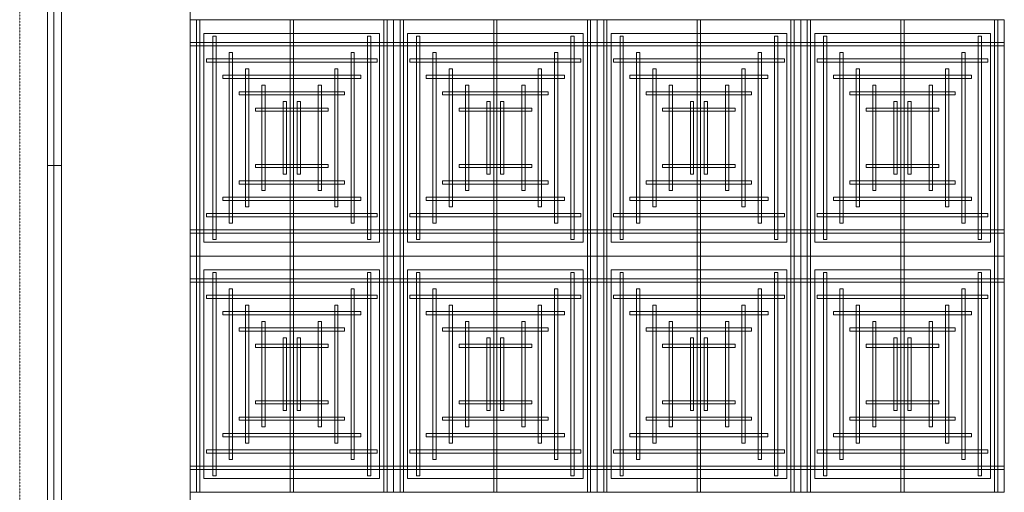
# Model space of a CAD drawing. Header units: millimetres. Extents: x 49250 to 72845, y -20157 to 18303.
# Tile 11 of 16: x 50153 to 55532, y 12381 to 14963. Entities that reach past the tile are written whole.
import ezdxf

# ---------------------------------------------------------------- set-up
doc = ezdxf.new("R2010")
doc.units = ezdxf.units.MM
doc.header["$MEASUREMENT"] = 0
doc.linetypes.add('IRISH HOUSE_FF46_HYD AIRPORT_HVAC DUCTING LAYOUT 3$0$( Dashed )', pattern=[0.75, 0.5, -0.25])
doc.layers.get('0').update_dxf_attribs({"lineweight": 5})
for name, color, linetype, lineweight in [('IRISH HOUSE_FF46_HYD AIRPORT_HVAC DUCTING LAYOUT 3$0$02_Elevation 00', 8, 'Continuous', 9), ('IRISH HOUSE_FF46_HYD AIRPORT_HVAC DUCTING LAYOUT 3$0$03 Partition', 152, 'Continuous', 25), ('IRISH HOUSE_FF46_HYD AIRPORT_HVAC DUCTING LAYOUT 3$0$08_Hatch', 140, 'Continuous', 9), ('IRISH HOUSE_FF46_HYD AIRPORT_HVAC DUCTING LAYOUT 3$0$Ceiling', 14, 'Continuous', 9), ('IRISH HOUSE_FF46_HYD AIRPORT_HVAC DUCTING LAYOUT 3$0$Furniture', 14, 'Continuous', 9), ('IRISH HOUSE_FF46_HYD AIRPORT_HVAC DUCTING LAYOUT 3$0$Grey', 8, 'Continuous', 9), ('M-MEP-ELPR-EQUIP', 6, 'Continuous', 20)]:
    doc.layers.add(name, color=color, linetype=linetype, lineweight=lineweight)
doc.layers.add('IRISH HOUSE_FF46_HYD AIRPORT_HVAC DUCTING LAYOUT 3$0$Flooring', color=8, linetype='Continuous')
doc.layers.add('IRISH HOUSE_FF46_HYD AIRPORT_HVAC DUCTING LAYOUT 3$0$RCP LAYOUT', color=8, linetype='Continuous')

# ---------------------------------------------------------------- blocks, each defined once
blk = doc.blocks.new('IRISH HOUSE_FF46_HYD AIRPORT_HVAC DUCTING LAYOUT 3$0$IRISH HOUSE-RCP LAYOUT')
at = {"color": 8, "lineweight": 0, "ltscale": 0.25}
for p, q in [((736.3, 1918.2), (736.3, 8372.8)), ((736.3, 4500), (736.3, 5790.9)), ((736.3, 5790.9), (1848.5, 5790.9)), ((2960.8, 5790.9), (1848.5, 5790.9)), ((1848.5, 5790.9), (1848.5, 4500)), ((1848.5, 5790.9), (1848.5, 4500)), ((2960.8, 4500), (2960.8, 5790.9)), ((2960.8, 5790.9), (4073.1, 5790.9)), ((2960.8, 4500), (2960.8, 5790.9)), ((4073.1, 5790.9), (4073.1, 4500)), ((5185.4, 5790.9), (4073.1, 5790.9)), ((4073.1, 5790.9), (4073.1, 4500)), ((5185.4, 4500), (5185.4, 5790.9)), ((812.5, 4576.2), (812.5, 5714.7)), ((812.5, 5714.7), (1772.3, 5714.7)), ((1772.3, 5714.7), (1772.3, 4576.2)), ((2884.6, 5714.7), (1924.7, 5714.7)), ((1924.7, 5714.7), (1924.7, 4576.2)), ((2884.6, 4576.2), (2884.6, 5714.7)), ((3037, 4576.2), (3037, 5714.7)), ((3037, 5714.7), (3996.9, 5714.7)), ((3996.9, 5714.7), (3996.9, 4576.2)), ((5109.2, 5714.7), (4149.3, 5714.7)), ((4149.3, 5714.7), (4149.3, 4576.2)), ((5109.2, 4576.2), (5109.2, 5714.7)), ((1772.3, 4576.2), (812.5, 4576.2)), ((1924.7, 4576.2), (2884.6, 4576.2)), ((3996.9, 4576.2), (3037, 4576.2)), ((4149.3, 4576.2), (5109.2, 4576.2)), ((1848.5, 4500), (736.3, 4500)), ((736.3, 4500), (736.3, 3209.1)), ((1848.5, 4500), (736.3, 4500)), ((1848.5, 4500), (2960.8, 4500)), ((1848.5, 3209.1), (1848.5, 4500)), ((1848.5, 4500), (2960.8, 4500)), ((1848.5, 3209.1), (1848.5, 4500)), ((4073.1, 4500), (2960.8, 4500)), ((2960.8, 4500), (2960.8, 3209.1)), ((4073.1, 4500), (2960.8, 4500)), ((2960.8, 4500), (2960.8, 3209.1)), ((4073.1, 3209.1), (4073.1, 4500)), ((4073.1, 4500), (5185.4, 4500)), ((4073.1, 3209.1), (4073.1, 4500)), ((4073.1, 4500), (5185.4, 4500)), ((5185.4, 4500), (5185.4, 3209.1)), ((1772.3, 4423.8), (812.5, 4423.8)), ((812.5, 4423.8), (812.5, 3285.3)), ((1772.3, 3285.3), (1772.3, 4423.8)), ((1924.7, 4423.8), (2884.6, 4423.8)), ((1924.7, 3285.3), (1924.7, 4423.8)), ((2884.6, 4423.8), (2884.6, 3285.3)), ((3996.9, 4423.8), (3037, 4423.8)), ((3037, 4423.8), (3037, 3285.3)), ((3996.9, 3285.3), (3996.9, 4423.8)), ((4149.3, 4423.8), (5109.2, 4423.8)), ((4149.3, 3285.3), (4149.3, 4423.8)), ((5109.2, 4423.8), (5109.2, 3285.3)), ((812.5, 3285.3), (1772.3, 3285.3)), ((2884.6, 3285.3), (1924.7, 3285.3)), ((3037, 3285.3), (3996.9, 3285.3)), ((5109.2, 3285.3), (4149.3, 3285.3)), ((736.3, 3209.1), (1848.5, 3209.1)), ((2960.8, 3209.1), (1848.5, 3209.1)), ((2960.8, 3209.1), (4073.1, 3209.1)), ((5185.4, 3209.1), (4073.1, 3209.1))]:
    blk.add_line(p, q, dxfattribs=at)
at = {"layer": 'IRISH HOUSE_FF46_HYD AIRPORT_HVAC DUCTING LAYOUT 3$0$02_Elevation 00', "color": 8, "lineweight": 0, "ltscale": 0.25}
blk.add_line((34, 4994.4), (34, -5030.7), dxfattribs=at)
at = {"layer": 'IRISH HOUSE_FF46_HYD AIRPORT_HVAC DUCTING LAYOUT 3$0$03 Partition', "color": 8, "lineweight": 0, "ltscale": 0.25}
blk.add_line((-42.2, 4994.4), (-42.2, 7494.2), dxfattribs=at)
at = {"layer": 'IRISH HOUSE_FF46_HYD AIRPORT_HVAC DUCTING LAYOUT 3$0$08_Hatch', "color": 8, "lineweight": 0, "ltscale": 0.25}
for p, q in [((-42.2, 4994.4), (-42.2, 7580.7)), ((34, 7504.5), (34, 4994.4)), ((34, 4994.4), (-42.2, 4994.4))]:
    blk.add_line(p, q, dxfattribs=at)
at = {"layer": 'IRISH HOUSE_FF46_HYD AIRPORT_HVAC DUCTING LAYOUT 3$0$Ceiling', "color": 8, "lineweight": 0, "ltscale": 0.25}
for p, q in [((789.9, 5790.9), (772, 5790.9)), ((772, 5790.9), (772, 4500)), ((789.9, 4500), (789.9, 5790.9)), ((1283.5, 4500), (1283.5, 5790.9)), ((1283.5, 5790.9), (1301.3, 5790.9)), ((1301.3, 5790.9), (1301.3, 4500)), ((1794.9, 4500), (1794.9, 5790.9)), ((1794.9, 5790.9), (1812.8, 5790.9)), ((1812.8, 5790.9), (1812.8, 4500)), ((1902.2, 5790.9), (1884.3, 5790.9)), ((1884.3, 5790.9), (1884.3, 4500)), ((1902.2, 4500), (1902.2, 5790.9)), ((2413.6, 5790.9), (2395.8, 5790.9)), ((2395.8, 5790.9), (2395.8, 4500)), ((2413.6, 4500), (2413.6, 5790.9)), ((2907.2, 4500), (2907.2, 5790.9)), ((2907.2, 5790.9), (2925.1, 5790.9)), ((2925.1, 5790.9), (2925.1, 4500)), ((3014.4, 5790.9), (2996.6, 5790.9)), ((2996.6, 5790.9), (2996.6, 4500)), ((3014.4, 4500), (3014.4, 5790.9)), ((3508, 4500), (3508, 5790.9)), ((3508, 5790.9), (3525.9, 5790.9)), ((3525.9, 5790.9), (3525.9, 4500)), ((4019.5, 4500), (4019.5, 5790.9)), ((4019.5, 5790.9), (4037.4, 5790.9)), ((4037.4, 5790.9), (4037.4, 4500)), ((4126.7, 5790.9), (4108.9, 5790.9)), ((4108.9, 5790.9), (4108.9, 4500)), ((4126.7, 4500), (4126.7, 5790.9)), ((4638.2, 5790.9), (4620.3, 5790.9)), ((4620.3, 5790.9), (4620.3, 4500)), ((4638.2, 4500), (4638.2, 5790.9)), ((5131.8, 4500), (5131.8, 5790.9)), ((5131.8, 5790.9), (5149.6, 5790.9)), ((5149.6, 5790.9), (5149.6, 4500)), ((1848.5, 5665.8), (736.3, 5665.8)), ((736.3, 5665.8), (736.3, 5648)), ((861.4, 4589.4), (861.4, 5701.6)), ((861.4, 5701.6), (879.3, 5701.6)), ((879.3, 5701.6), (879.3, 4589.4)), ((1705.6, 4589.4), (1705.6, 5701.6)), ((1705.6, 5701.6), (1723.4, 5701.6)), ((1723.4, 5701.6), (1723.4, 4589.4)), ((1848.5, 5648), (1848.5, 5665.8)), ((1848.5, 5665.8), (2960.8, 5665.8)), ((1848.5, 5648), (1848.5, 5665.8)), ((1991.5, 5701.6), (1973.7, 5701.6)), ((1973.7, 5701.6), (1973.7, 4589.4)), ((1991.5, 4589.4), (1991.5, 5701.6)), ((2835.7, 5701.6), (2817.8, 5701.6)), ((2817.8, 5701.6), (2817.8, 4589.4)), ((2835.7, 4589.4), (2835.7, 5701.6)), ((4073.1, 5665.8), (2960.8, 5665.8)), ((2960.8, 5665.8), (2960.8, 5648)), ((2960.8, 5665.8), (2960.8, 5648)), ((3085.9, 4589.4), (3085.9, 5701.6)), ((3085.9, 5701.6), (3103.8, 5701.6)), ((3103.8, 5701.6), (3103.8, 4589.4)), ((3930.1, 4589.4), (3930.1, 5701.6)), ((3930.1, 5701.6), (3948, 5701.6)), ((3948, 5701.6), (3948, 4589.4)), ((4073.1, 5648), (4073.1, 5665.8)), ((4073.1, 5648), (4073.1, 5665.8)), ((4073.1, 5665.8), (5185.4, 5665.8)), ((4216.1, 5701.6), (4198.2, 5701.6)), ((4198.2, 5701.6), (4198.2, 4589.4)), ((4216.1, 4589.4), (4216.1, 5701.6)), ((5060.3, 5701.6), (5042.4, 5701.6)), ((5042.4, 5701.6), (5042.4, 4589.4)), ((5060.3, 4589.4), (5060.3, 5701.6)), ((5185.4, 5665.8), (5185.4, 5648)), ((736.3, 5648), (1848.5, 5648)), ((950.7, 4678.8), (950.7, 5612.2)), ((950.7, 5612.2), (968.6, 5612.2)), ((968.6, 5612.2), (968.6, 4678.8)), ((1616.2, 4678.8), (1616.2, 5612.2)), ((1616.2, 5612.2), (1634.1, 5612.2)), ((1634.1, 5612.2), (1634.1, 4678.8)), ((2960.8, 5648), (1848.5, 5648)), ((2080.9, 5612.2), (2063, 5612.2)), ((2063, 5612.2), (2063, 4678.8)), ((2080.9, 4678.8), (2080.9, 5612.2)), ((2746.4, 5612.2), (2728.5, 5612.2)), ((2728.5, 5612.2), (2728.5, 4678.8)), ((2746.4, 4678.8), (2746.4, 5612.2)), ((2960.8, 5648), (4073.1, 5648)), ((3175.3, 4678.8), (3175.3, 5612.2)), ((3175.3, 5612.2), (3193.2, 5612.2)), ((3193.2, 5612.2), (3193.2, 4678.8)), ((3840.8, 4678.8), (3840.8, 5612.2)), ((3840.8, 5612.2), (3858.6, 5612.2)), ((3858.6, 5612.2), (3858.6, 4678.8)), ((5185.4, 5648), (4073.1, 5648)), ((4305.5, 5612.2), (4287.6, 5612.2)), ((4287.6, 5612.2), (4287.6, 4678.8)), ((4305.5, 4678.8), (4305.5, 5612.2)), ((4970.9, 5612.2), (4953, 5612.2)), ((4953, 5612.2), (4953, 4678.8)), ((4970.9, 4678.8), (4970.9, 5612.2)), ((825.6, 5576.5), (825.6, 5558.6)), ((1759.1, 5576.5), (825.6, 5576.5)), ((825.6, 5558.6), (1759.1, 5558.6)), ((1759.1, 5558.6), (1759.1, 5576.5)), ((1938, 5558.6), (1938, 5576.5)), ((1938, 5576.5), (2871.5, 5576.5)), ((2871.5, 5558.6), (1938, 5558.6)), ((2871.5, 5576.5), (2871.5, 5558.6)), ((3050.2, 5576.5), (3050.2, 5558.6)), ((3983.6, 5576.5), (3050.2, 5576.5)), ((3050.2, 5558.6), (3983.6, 5558.6)), ((3983.6, 5558.6), (3983.6, 5576.5)), ((4162.6, 5558.6), (4162.6, 5576.5)), ((4162.6, 5576.5), (5096, 5576.5)), ((5096, 5558.6), (4162.6, 5558.6)), ((5096, 5576.5), (5096, 5558.6)), ((1040.1, 4768.1), (1040.1, 5522.9)), ((1040.1, 5522.9), (1058, 5522.9)), ((1058, 5522.9), (1058, 4768.1)), ((1526.8, 4768.1), (1526.8, 5522.9)), ((1526.8, 5522.9), (1544.7, 5522.9)), ((1544.7, 5522.9), (1544.7, 4768.1)), ((2170.3, 5522.9), (2152.4, 5522.9)), ((2152.4, 5522.9), (2152.4, 4768.1)), ((2170.3, 4768.1), (2170.3, 5522.9)), ((2657, 5522.9), (2639.1, 5522.9)), ((2639.1, 5522.9), (2639.1, 4768.1)), ((2657, 4768.1), (2657, 5522.9)), ((3264.7, 4768.1), (3264.7, 5522.9)), ((3264.7, 5522.9), (3282.5, 5522.9)), ((3282.5, 5522.9), (3282.5, 4768.1)), ((3751.4, 4768.1), (3751.4, 5522.9)), ((3751.4, 5522.9), (3769.3, 5522.9)), ((3769.3, 5522.9), (3769.3, 4768.1)), ((4394.8, 5522.9), (4376.9, 5522.9)), ((4376.9, 5522.9), (4376.9, 4768.1)), ((4394.8, 4768.1), (4394.8, 5522.9)), ((4881.5, 5522.9), (4863.7, 5522.9)), ((4863.7, 5522.9), (4863.7, 4768.1)), ((4881.5, 4768.1), (4881.5, 5522.9)), ((915, 5487.1), (915, 5469.2)), ((1669.7, 5487.1), (915, 5487.1)), ((915, 5469.2), (1669.7, 5469.2)), ((1669.7, 5469.2), (1669.7, 5487.1)), ((2027.4, 5469.2), (2027.4, 5487.1)), ((2027.4, 5487.1), (2782.1, 5487.1)), ((2782.1, 5469.2), (2027.4, 5469.2)), ((2782.1, 5487.1), (2782.1, 5469.2)), ((3139.5, 5487.1), (3139.5, 5469.2)), ((3894.2, 5487.1), (3139.5, 5487.1)), ((3139.5, 5469.2), (3894.2, 5469.2)), ((3894.2, 5469.2), (3894.2, 5487.1)), ((4252, 5469.2), (4252, 5487.1)), ((4252, 5487.1), (5006.7, 5487.1)), ((5006.7, 5469.2), (4252, 5469.2)), ((5006.7, 5487.1), (5006.7, 5469.2)), ((1004.4, 5397.7), (1004.4, 5379.9)), ((1580.4, 5397.7), (1004.4, 5397.7)), ((1004.4, 5379.9), (1580.4, 5379.9)), ((1129.5, 4857.5), (1129.5, 5433.5)), ((1129.5, 5433.5), (1147.3, 5433.5)), ((1147.3, 5433.5), (1147.3, 4857.5)), ((1455.3, 5433.5), (1437.4, 5433.5)), ((1437.4, 5433.5), (1437.4, 4857.5)), ((1455.3, 4857.5), (1455.3, 5433.5)), ((1580.4, 5379.9), (1580.4, 5397.7)), ((2116.7, 5379.9), (2116.7, 5397.7)), ((2116.7, 5397.7), (2692.7, 5397.7)), ((2692.7, 5379.9), (2116.7, 5379.9)), ((2241.8, 4857.5), (2241.8, 5433.5)), ((2241.8, 5433.5), (2259.7, 5433.5)), ((2259.7, 5433.5), (2259.7, 4857.5)), ((2567.6, 5433.5), (2549.8, 5433.5)), ((2549.8, 5433.5), (2549.8, 4857.5)), ((2567.6, 4857.5), (2567.6, 5433.5)), ((2692.7, 5397.7), (2692.7, 5379.9)), ((3228.9, 5397.7), (3228.9, 5379.9)), ((3804.9, 5397.7), (3228.9, 5397.7)), ((3228.9, 5379.9), (3804.9, 5379.9)), ((3354, 4857.5), (3354, 5433.5)), ((3354, 5433.5), (3371.9, 5433.5)), ((3371.9, 5433.5), (3371.9, 4857.5)), ((3679.8, 5433.5), (3661.9, 5433.5)), ((3661.9, 5433.5), (3661.9, 4857.5)), ((3679.8, 4857.5), (3679.8, 5433.5)), ((3804.9, 5379.9), (3804.9, 5397.7)), ((4341.3, 5379.9), (4341.3, 5397.7)), ((4341.3, 5397.7), (4917.3, 5397.7)), ((4917.3, 5379.9), (4341.3, 5379.9)), ((4466.4, 4857.5), (4466.4, 5433.5)), ((4466.4, 5433.5), (4484.3, 5433.5)), ((4484.3, 5433.5), (4484.3, 4857.5)), ((4792.2, 5433.5), (4774.3, 5433.5)), ((4774.3, 5433.5), (4774.3, 4857.5)), ((4792.2, 4857.5), (4792.2, 5433.5)), ((4917.3, 5397.7), (4917.3, 5379.9)), ((1245.6, 4946.9), (1245.6, 5344.1)), ((1245.6, 5344.1), (1263.5, 5344.1)), ((1263.5, 5344.1), (1263.5, 4946.9)), ((1339.1, 5344.1), (1321.2, 5344.1)), ((1321.2, 5344.1), (1321.2, 4946.9)), ((1339.1, 4946.9), (1339.1, 5344.1)), ((2358, 4946.9), (2358, 5344.1)), ((2358, 5344.1), (2375.9, 5344.1)), ((2375.9, 5344.1), (2375.9, 4946.9)), ((2451.5, 5344.1), (2433.6, 5344.1)), ((2433.6, 5344.1), (2433.6, 4946.9)), ((2451.5, 4946.9), (2451.5, 5344.1)), ((3470.2, 4946.9), (3470.2, 5344.1)), ((3470.2, 5344.1), (3488.1, 5344.1)), ((3488.1, 5344.1), (3488.1, 4946.9)), ((3563.6, 5344.1), (3545.8, 5344.1)), ((3545.8, 5344.1), (3545.8, 4946.9)), ((3563.6, 4946.9), (3563.6, 5344.1)), ((4582.6, 4946.9), (4582.6, 5344.1)), ((4582.6, 5344.1), (4600.4, 5344.1)), ((4600.4, 5344.1), (4600.4, 4946.9)), ((4676, 5344.1), (4658.1, 5344.1)), ((4658.1, 5344.1), (4658.1, 4946.9)), ((4676, 4946.9), (4676, 5344.1)), ((1093.7, 5308.4), (1093.7, 5290.5)), ((1491, 5308.4), (1093.7, 5308.4)), ((1093.7, 5290.5), (1491, 5290.5)), ((1491, 5290.5), (1491, 5308.4)), ((2206.1, 5290.5), (2206.1, 5308.4)), ((2206.1, 5308.4), (2603.4, 5308.4)), ((2603.4, 5290.5), (2206.1, 5290.5)), ((2603.4, 5308.4), (2603.4, 5290.5)), ((3318.3, 5308.4), (3318.3, 5290.5)), ((3715.6, 5308.4), (3318.3, 5308.4)), ((3318.3, 5290.5), (3715.6, 5290.5)), ((3715.6, 5290.5), (3715.6, 5308.4)), ((4430.7, 5290.5), (4430.7, 5308.4)), ((4430.7, 5308.4), (4827.9, 5308.4)), ((4827.9, 5290.5), (4430.7, 5290.5)), ((4827.9, 5308.4), (4827.9, 5290.5)), ((1093.7, 4982.6), (1093.7, 5000.5)), ((1093.7, 5000.5), (1491, 5000.5)), ((1491, 4982.6), (1093.7, 4982.6)), ((1491, 5000.5), (1491, 4982.6)), ((2603.4, 5000.5), (2206.1, 5000.5)), ((2206.1, 5000.5), (2206.1, 4982.6)), ((2206.1, 4982.6), (2603.4, 4982.6)), ((2603.4, 4982.6), (2603.4, 5000.5)), ((3318.3, 4982.6), (3318.3, 5000.5)), ((3318.3, 5000.5), (3715.6, 5000.5)), ((3715.6, 4982.6), (3318.3, 4982.6)), ((3715.6, 5000.5), (3715.6, 4982.6)), ((4827.9, 5000.5), (4430.7, 5000.5)), ((4430.7, 5000.5), (4430.7, 4982.6)), ((4430.7, 4982.6), (4827.9, 4982.6)), ((4827.9, 4982.6), (4827.9, 5000.5)), ((1004.4, 4893.2), (1004.4, 4911.1)), ((1004.4, 4911.1), (1580.4, 4911.1)), ((1263.5, 4946.9), (1245.6, 4946.9)), ((1321.2, 4946.9), (1339.1, 4946.9)), ((1580.4, 4911.1), (1580.4, 4893.2)), ((2692.7, 4911.1), (2116.7, 4911.1)), ((2116.7, 4911.1), (2116.7, 4893.2)), ((2375.9, 4946.9), (2358, 4946.9)), ((2433.6, 4946.9), (2451.5, 4946.9)), ((2692.7, 4893.2), (2692.7, 4911.1)), ((3228.9, 4893.2), (3228.9, 4911.1)), ((3228.9, 4911.1), (3804.9, 4911.1)), ((3488.1, 4946.9), (3470.2, 4946.9)), ((3545.8, 4946.9), (3563.6, 4946.9)), ((3804.9, 4911.1), (3804.9, 4893.2)), ((4917.3, 4911.1), (4341.3, 4911.1)), ((4341.3, 4911.1), (4341.3, 4893.2)), ((4600.4, 4946.9), (4582.6, 4946.9)), ((4658.1, 4946.9), (4676, 4946.9)), ((4917.3, 4893.2), (4917.3, 4911.1)), ((1580.4, 4893.2), (1004.4, 4893.2)), ((1147.3, 4857.5), (1129.5, 4857.5)), ((1437.4, 4857.5), (1455.3, 4857.5)), ((2116.7, 4893.2), (2692.7, 4893.2)), ((2259.7, 4857.5), (2241.8, 4857.5)), ((2549.8, 4857.5), (2567.6, 4857.5)), ((3804.9, 4893.2), (3228.9, 4893.2)), ((3371.9, 4857.5), (3354, 4857.5)), ((3661.9, 4857.5), (3679.8, 4857.5)), ((4341.3, 4893.2), (4917.3, 4893.2)), ((4484.3, 4857.5), (4466.4, 4857.5)), ((4774.3, 4857.5), (4792.2, 4857.5)), ((915, 4803.9), (915, 4821.7)), ((915, 4821.7), (1669.7, 4821.7)), ((1669.7, 4803.9), (915, 4803.9)), ((1669.7, 4821.7), (1669.7, 4803.9)), ((2782.1, 4821.7), (2027.4, 4821.7)), ((2027.4, 4821.7), (2027.4, 4803.9)), ((2027.4, 4803.9), (2782.1, 4803.9)), ((2782.1, 4803.9), (2782.1, 4821.7)), ((3139.6, 4803.9), (3139.6, 4821.7)), ((3139.6, 4821.7), (3894.3, 4821.7)), ((3894.3, 4803.9), (3139.6, 4803.9)), ((3894.3, 4821.7), (3894.3, 4803.9)), ((5006.7, 4821.7), (4251.9, 4821.7)), ((4251.9, 4821.7), (4251.9, 4803.9)), ((4251.9, 4803.9), (5006.7, 4803.9)), ((5006.7, 4803.9), (5006.7, 4821.7)), ((1058, 4768.1), (1040.1, 4768.1)), ((1544.7, 4768.1), (1526.8, 4768.1)), ((2152.4, 4768.1), (2170.3, 4768.1)), ((2639.1, 4768.1), (2657, 4768.1)), ((3282.5, 4768.1), (3264.7, 4768.1)), ((3769.3, 4768.1), (3751.4, 4768.1)), ((4376.9, 4768.1), (4394.8, 4768.1)), ((4863.7, 4768.1), (4881.5, 4768.1)), ((825.6, 4714.5), (825.6, 4732.4)), ((825.6, 4732.4), (1759.1, 4732.4)), ((1759.1, 4714.5), (825.6, 4714.5)), ((1759.1, 4732.4), (1759.1, 4714.5)), ((2871.5, 4732.4), (1938, 4732.4)), ((1938, 4732.4), (1938, 4714.5)), ((1938, 4714.5), (2871.5, 4714.5)), ((2871.5, 4714.5), (2871.5, 4732.4)), ((3050.2, 4714.5), (3050.2, 4732.4)), ((3050.2, 4732.4), (3983.6, 4732.4)), ((3983.6, 4714.5), (3050.2, 4714.5)), ((3983.6, 4732.4), (3983.6, 4714.5)), ((5096, 4732.4), (4162.6, 4732.4)), ((4162.6, 4732.4), (4162.6, 4714.5)), ((4162.6, 4714.5), (5096, 4714.5)), ((5096, 4714.5), (5096, 4732.4)), ((736.3, 4643), (1848.5, 4643)), ((736.3, 4625.1), (736.3, 4643)), ((968.6, 4678.8), (950.7, 4678.8)), ((1634.1, 4678.8), (1616.2, 4678.8)), ((2960.8, 4643), (1848.5, 4643)), ((1848.5, 4643), (1848.5, 4625.1)), ((1848.5, 4643), (1848.5, 4625.1)), ((2063, 4678.8), (2080.9, 4678.8)), ((2728.5, 4678.8), (2746.4, 4678.8)), ((2960.8, 4643), (4073.1, 4643)), ((2960.8, 4625.1), (2960.8, 4643)), ((2960.8, 4625.1), (2960.8, 4643)), ((3193.2, 4678.8), (3175.3, 4678.8)), ((3858.6, 4678.8), (3840.8, 4678.8)), ((4073.1, 4643), (4073.1, 4625.1)), ((5185.4, 4643), (4073.1, 4643)), ((4073.1, 4643), (4073.1, 4625.1)), ((4287.6, 4678.8), (4305.5, 4678.8)), ((4953, 4678.8), (4970.9, 4678.8)), ((5185.4, 4625.1), (5185.4, 4643)), ((1848.5, 4625.1), (736.3, 4625.1)), ((879.3, 4589.4), (861.4, 4589.4)), ((1723.4, 4589.4), (1705.6, 4589.4)), ((1848.5, 4625.1), (2960.8, 4625.1)), ((1973.7, 4589.4), (1991.5, 4589.4)), ((2817.8, 4589.4), (2835.7, 4589.4)), ((4073.1, 4625.1), (2960.8, 4625.1)), ((3103.8, 4589.4), (3085.9, 4589.4)), ((3948, 4589.4), (3930.1, 4589.4)), ((4073.1, 4625.1), (5185.4, 4625.1)), ((4198.2, 4589.4), (4216.1, 4589.4)), ((5042.4, 4589.4), (5060.3, 4589.4)), ((772, 4500), (789.9, 4500)), ((772, 3209.1), (772, 4500)), ((772, 4500), (789.9, 4500)), ((789.9, 4500), (789.9, 3209.1)), ((1301.3, 4500), (1283.5, 4500)), ((1283.5, 4500), (1283.5, 3209.1)), ((1301.3, 4500), (1283.5, 4500)), ((1301.3, 3209.1), (1301.3, 4500)), ((1812.8, 4500), (1794.9, 4500)), ((1794.9, 4500), (1794.9, 3209.1)), ((1812.8, 4500), (1794.9, 4500)), ((1812.8, 3209.1), (1812.8, 4500)), ((1884.3, 4500), (1902.2, 4500)), ((1884.3, 3209.1), (1884.3, 4500)), ((1884.3, 4500), (1902.2, 4500)), ((1902.2, 4500), (1902.2, 3209.1)), ((2395.8, 4500), (2413.6, 4500)), ((2395.8, 3209.1), (2395.8, 4500)), ((2395.8, 4500), (2413.6, 4500)), ((2413.6, 4500), (2413.6, 3209.1)), ((2925.1, 4500), (2907.2, 4500)), ((2907.2, 4500), (2907.2, 3209.1)), ((2925.1, 4500), (2907.2, 4500)), ((2925.1, 3209.1), (2925.1, 4500)), ((2996.6, 4500), (3014.4, 4500)), ((2996.6, 3209.1), (2996.6, 4500)), ((2996.6, 4500), (3014.4, 4500)), ((3014.4, 4500), (3014.4, 3209.1)), ((3525.9, 4500), (3508, 4500)), ((3508, 4500), (3508, 3209.1)), ((3525.9, 4500), (3508, 4500)), ((3525.9, 3209.1), (3525.9, 4500)), ((4037.4, 4500), (4019.5, 4500)), ((4019.5, 4500), (4019.5, 3209.1)), ((4037.4, 4500), (4019.5, 4500)), ((4037.4, 3209.1), (4037.4, 4500)), ((4108.9, 4500), (4126.7, 4500)), ((4108.9, 3209.1), (4108.9, 4500)), ((4108.9, 4500), (4126.7, 4500)), ((4126.7, 4500), (4126.7, 3209.1)), ((4620.3, 4500), (4638.2, 4500)), ((4620.3, 3209.1), (4620.3, 4500)), ((4620.3, 4500), (4638.2, 4500)), ((4638.2, 4500), (4638.2, 3209.1)), ((5149.6, 4500), (5131.8, 4500)), ((5131.8, 4500), (5131.8, 3209.1)), ((5149.6, 4500), (5131.8, 4500)), ((5149.6, 3209.1), (5149.6, 4500)), ((1848.5, 4374.9), (736.3, 4374.9)), ((736.3, 4374.9), (736.3, 4357.1)), ((879.3, 4410.7), (861.4, 4410.7)), ((861.4, 4410.7), (861.4, 3298.5)), ((879.3, 3298.5), (879.3, 4410.7)), ((1723.4, 4410.7), (1705.6, 4410.7)), ((1705.6, 4410.7), (1705.6, 3298.5)), ((1723.4, 3298.5), (1723.4, 4410.7)), ((1848.5, 4357.1), (1848.5, 4374.9)), ((1848.5, 4374.9), (2960.8, 4374.9)), ((1848.5, 4357.1), (1848.5, 4374.9)), ((1973.7, 4410.7), (1991.5, 4410.7)), ((1973.7, 3298.5), (1973.7, 4410.7)), ((1991.5, 4410.7), (1991.5, 3298.5)), ((2817.8, 4410.7), (2835.7, 4410.7)), ((2817.8, 3298.5), (2817.8, 4410.7)), ((2835.7, 4410.7), (2835.7, 3298.5)), ((4073.1, 4374.9), (2960.8, 4374.9)), ((2960.8, 4374.9), (2960.8, 4357.1)), ((2960.8, 4374.9), (2960.8, 4357.1)), ((3103.8, 4410.7), (3085.9, 4410.7)), ((3085.9, 4410.7), (3085.9, 3298.5)), ((3103.8, 3298.5), (3103.8, 4410.7)), ((3948, 4410.7), (3930.1, 4410.7)), ((3930.1, 4410.7), (3930.1, 3298.5)), ((3948, 3298.5), (3948, 4410.7)), ((4073.1, 4357.1), (4073.1, 4374.9)), ((4073.1, 4357.1), (4073.1, 4374.9)), ((4073.1, 4374.9), (5185.4, 4374.9)), ((4198.2, 4410.7), (4216.1, 4410.7)), ((4198.2, 3298.5), (4198.2, 4410.7)), ((4216.1, 4410.7), (4216.1, 3298.5)), ((5042.4, 4410.7), (5060.3, 4410.7)), ((5042.4, 3298.5), (5042.4, 4410.7)), ((5060.3, 4410.7), (5060.3, 3298.5)), ((5185.4, 4374.9), (5185.4, 4357.1)), ((736.3, 4357.1), (1848.5, 4357.1)), ((968.6, 4321.3), (950.7, 4321.3)), ((950.7, 4321.3), (950.7, 3387.9)), ((968.6, 3387.9), (968.6, 4321.3)), ((1634.1, 4321.3), (1616.2, 4321.3)), ((1616.2, 4321.3), (1616.2, 3387.9)), ((1634.1, 3387.9), (1634.1, 4321.3)), ((2960.8, 4357.1), (1848.5, 4357.1)), ((2063, 4321.3), (2080.9, 4321.3)), ((2063, 3387.9), (2063, 4321.3)), ((2080.9, 4321.3), (2080.9, 3387.9)), ((2728.5, 4321.3), (2746.4, 4321.3)), ((2728.5, 3387.9), (2728.5, 4321.3)), ((2746.4, 4321.3), (2746.4, 3387.9)), ((2960.8, 4357.1), (4073.1, 4357.1)), ((3193.2, 4321.3), (3175.3, 4321.3)), ((3175.3, 4321.3), (3175.3, 3387.9)), ((3193.2, 3387.9), (3193.2, 4321.3)), ((3858.6, 4321.3), (3840.8, 4321.3)), ((3840.8, 4321.3), (3840.8, 3387.9)), ((3858.6, 3387.9), (3858.6, 4321.3)), ((5185.4, 4357.1), (4073.1, 4357.1)), ((4287.6, 4321.3), (4305.5, 4321.3)), ((4287.6, 3387.9), (4287.6, 4321.3)), ((4305.5, 4321.3), (4305.5, 3387.9)), ((4953, 4321.3), (4970.9, 4321.3)), ((4953, 3387.9), (4953, 4321.3)), ((4970.9, 4321.3), (4970.9, 3387.9)), ((825.6, 4285.6), (825.6, 4267.7)), ((1759.1, 4285.6), (825.6, 4285.6)), ((825.6, 4267.7), (1759.1, 4267.7)), ((1759.1, 4267.7), (1759.1, 4285.6)), ((1938, 4267.7), (1938, 4285.6)), ((1938, 4285.6), (2871.5, 4285.6)), ((2871.5, 4267.7), (1938, 4267.7)), ((2871.5, 4285.6), (2871.5, 4267.7)), ((3050.2, 4285.6), (3050.2, 4267.7)), ((3983.6, 4285.6), (3050.2, 4285.6)), ((3050.2, 4267.7), (3983.6, 4267.7)), ((3983.6, 4267.7), (3983.6, 4285.6)), ((4162.6, 4267.7), (4162.6, 4285.6)), ((4162.6, 4285.6), (5096, 4285.6)), ((5096, 4267.7), (4162.6, 4267.7)), ((5096, 4285.6), (5096, 4267.7)), ((915, 4196.2), (915, 4178.3)), ((1669.7, 4196.2), (915, 4196.2)), ((1058, 4231.9), (1040.1, 4231.9)), ((1040.1, 4231.9), (1040.1, 3477.2)), ((1058, 3477.2), (1058, 4231.9)), ((1544.7, 4231.9), (1526.8, 4231.9)), ((1526.8, 4231.9), (1526.8, 3477.2)), ((1544.7, 3477.2), (1544.7, 4231.9)), ((1669.7, 4178.3), (1669.7, 4196.2)), ((2027.4, 4178.3), (2027.4, 4196.2)), ((2027.4, 4196.2), (2782.1, 4196.2)), ((2152.4, 4231.9), (2170.3, 4231.9)), ((2152.4, 3477.2), (2152.4, 4231.9)), ((2170.3, 4231.9), (2170.3, 3477.2)), ((2639.1, 4231.9), (2657, 4231.9)), ((2639.1, 3477.2), (2639.1, 4231.9)), ((2657, 4231.9), (2657, 3477.2)), ((2782.1, 4196.2), (2782.1, 4178.3)), ((3139.6, 4196.2), (3139.6, 4178.3)), ((3894.3, 4196.2), (3139.6, 4196.2)), ((3282.5, 4231.9), (3264.7, 4231.9)), ((3264.7, 4231.9), (3264.7, 3477.2)), ((3282.5, 3477.2), (3282.5, 4231.9)), ((3769.3, 4231.9), (3751.4, 4231.9)), ((3751.4, 4231.9), (3751.4, 3477.2)), ((3769.3, 3477.2), (3769.3, 4231.9)), ((3894.3, 4178.3), (3894.3, 4196.2)), ((4251.9, 4178.3), (4251.9, 4196.2)), ((4251.9, 4196.2), (5006.7, 4196.2)), ((4376.9, 4231.9), (4394.8, 4231.9)), ((4376.9, 3477.2), (4376.9, 4231.9)), ((4394.8, 4231.9), (4394.8, 3477.2)), ((4863.7, 4231.9), (4881.5, 4231.9)), ((4863.7, 3477.2), (4863.7, 4231.9)), ((4881.5, 4231.9), (4881.5, 3477.2)), ((5006.7, 4196.2), (5006.7, 4178.3)), ((915, 4178.3), (1669.7, 4178.3)), ((1147.3, 4142.6), (1129.5, 4142.6)), ((1129.5, 4142.6), (1129.5, 3566.6)), ((1147.3, 3566.6), (1147.3, 4142.6)), ((1437.4, 4142.6), (1455.3, 4142.6)), ((1437.4, 3566.6), (1437.4, 4142.6)), ((1455.3, 4142.6), (1455.3, 3566.6)), ((2782.1, 4178.3), (2027.4, 4178.3)), ((2259.7, 4142.6), (2241.8, 4142.6)), ((2241.8, 4142.6), (2241.8, 3566.6)), ((2259.7, 3566.6), (2259.7, 4142.6)), ((2549.8, 4142.6), (2567.6, 4142.6)), ((2549.8, 3566.6), (2549.8, 4142.6)), ((2567.6, 4142.6), (2567.6, 3566.6)), ((3139.6, 4178.3), (3894.3, 4178.3)), ((3371.9, 4142.6), (3354, 4142.6)), ((3354, 4142.6), (3354, 3566.6)), ((3371.9, 3566.6), (3371.9, 4142.6)), ((3661.9, 4142.6), (3679.8, 4142.6)), ((3661.9, 3566.6), (3661.9, 4142.6)), ((3679.8, 4142.6), (3679.8, 3566.6)), ((5006.7, 4178.3), (4251.9, 4178.3)), ((4484.3, 4142.6), (4466.4, 4142.6)), ((4466.4, 4142.6), (4466.4, 3566.6)), ((4484.3, 3566.6), (4484.3, 4142.6)), ((4774.3, 4142.6), (4792.2, 4142.6)), ((4774.3, 3566.6), (4774.3, 4142.6)), ((4792.2, 4142.6), (4792.2, 3566.6)), ((1004.4, 4106.8), (1004.4, 4089)), ((1580.4, 4106.8), (1004.4, 4106.8)), ((1004.4, 4089), (1580.4, 4089)), ((1580.4, 4089), (1580.4, 4106.8)), ((2116.7, 4089), (2116.7, 4106.8)), ((2116.7, 4106.8), (2692.7, 4106.8)), ((2692.7, 4089), (2116.7, 4089)), ((2692.7, 4106.8), (2692.7, 4089)), ((3228.9, 4106.8), (3228.9, 4089)), ((3804.9, 4106.8), (3228.9, 4106.8)), ((3228.9, 4089), (3804.9, 4089)), ((3804.9, 4089), (3804.9, 4106.8)), ((4341.3, 4089), (4341.3, 4106.8)), ((4341.3, 4106.8), (4917.3, 4106.8)), ((4917.3, 4089), (4341.3, 4089)), ((4917.3, 4106.8), (4917.3, 4089)), ((1263.5, 4053.2), (1245.6, 4053.2)), ((1245.6, 4053.2), (1245.6, 3655.9)), ((1263.5, 3655.9), (1263.5, 4053.2)), ((1321.2, 4053.2), (1339.1, 4053.2)), ((1321.2, 3655.9), (1321.2, 4053.2)), ((1339.1, 4053.2), (1339.1, 3655.9)), ((2375.9, 4053.2), (2358, 4053.2)), ((2358, 4053.2), (2358, 3655.9)), ((2375.9, 3655.9), (2375.9, 4053.2)), ((2433.6, 4053.2), (2451.5, 4053.2)), ((2433.6, 3655.9), (2433.6, 4053.2)), ((2451.5, 4053.2), (2451.5, 3655.9)), ((3488.1, 4053.2), (3470.2, 4053.2)), ((3470.2, 4053.2), (3470.2, 3655.9)), ((3488.1, 3655.9), (3488.1, 4053.2)), ((3545.8, 4053.2), (3563.6, 4053.2)), ((3545.8, 3655.9), (3545.8, 4053.2)), ((3563.6, 4053.2), (3563.6, 3655.9)), ((4600.4, 4053.2), (4582.6, 4053.2)), ((4582.6, 4053.2), (4582.6, 3655.9)), ((4600.4, 3655.9), (4600.4, 4053.2)), ((4658.1, 4053.2), (4676, 4053.2)), ((4658.1, 3655.9), (4658.1, 4053.2)), ((4676, 4053.2), (4676, 3655.9)), ((1093.7, 4017.5), (1093.7, 3999.6)), ((1491, 4017.5), (1093.7, 4017.5)), ((1093.7, 3999.6), (1491, 3999.6)), ((1491, 3999.6), (1491, 4017.5)), ((2206.1, 3999.6), (2206.1, 4017.5)), ((2206.1, 4017.5), (2603.4, 4017.5)), ((2603.4, 3999.6), (2206.1, 3999.6)), ((2603.4, 4017.5), (2603.4, 3999.6)), ((3318.3, 4017.5), (3318.3, 3999.6)), ((3715.6, 4017.5), (3318.3, 4017.5)), ((3318.3, 3999.6), (3715.6, 3999.6)), ((3715.6, 3999.6), (3715.6, 4017.5)), ((4430.7, 3999.6), (4430.7, 4017.5)), ((4430.7, 4017.5), (4827.9, 4017.5)), ((4827.9, 3999.6), (4430.7, 3999.6)), ((4827.9, 4017.5), (4827.9, 3999.6)), ((1093.7, 3691.7), (1093.7, 3709.6)), ((1093.7, 3709.6), (1491, 3709.6)), ((1491, 3691.7), (1093.7, 3691.7)), ((1491, 3709.6), (1491, 3691.7)), ((2603.4, 3709.6), (2206.1, 3709.6)), ((2206.1, 3709.6), (2206.1, 3691.7)), ((2206.1, 3691.7), (2603.4, 3691.7)), ((2603.4, 3691.7), (2603.4, 3709.6)), ((3318.3, 3691.7), (3318.3, 3709.6)), ((3318.3, 3709.6), (3715.6, 3709.6)), ((3715.6, 3691.7), (3318.3, 3691.7)), ((3715.6, 3709.6), (3715.6, 3691.7)), ((4827.9, 3709.6), (4430.7, 3709.6)), ((4430.7, 3709.6), (4430.7, 3691.7)), ((4430.7, 3691.7), (4827.9, 3691.7)), ((4827.9, 3691.7), (4827.9, 3709.6)), ((1004.4, 3602.3), (1004.4, 3620.2)), ((1004.4, 3620.2), (1580.4, 3620.2)), ((1245.6, 3655.9), (1263.5, 3655.9)), ((1339.1, 3655.9), (1321.2, 3655.9)), ((1580.4, 3620.2), (1580.4, 3602.3)), ((2692.7, 3620.2), (2116.7, 3620.2)), ((2116.7, 3620.2), (2116.7, 3602.3)), ((2358, 3655.9), (2375.9, 3655.9)), ((2451.5, 3655.9), (2433.6, 3655.9)), ((2692.7, 3602.3), (2692.7, 3620.2)), ((3228.9, 3602.3), (3228.9, 3620.2)), ((3228.9, 3620.2), (3804.9, 3620.2)), ((3470.2, 3655.9), (3488.1, 3655.9)), ((3563.6, 3655.9), (3545.8, 3655.9)), ((3804.9, 3620.2), (3804.9, 3602.3)), ((4917.3, 3620.2), (4341.3, 3620.2)), ((4341.3, 3620.2), (4341.3, 3602.3)), ((4582.6, 3655.9), (4600.4, 3655.9)), ((4676, 3655.9), (4658.1, 3655.9)), ((4917.3, 3602.3), (4917.3, 3620.2)), ((1580.4, 3602.3), (1004.4, 3602.3)), ((1129.5, 3566.6), (1147.3, 3566.6)), ((1455.3, 3566.6), (1437.4, 3566.6)), ((2116.7, 3602.3), (2692.7, 3602.3)), ((2241.8, 3566.6), (2259.7, 3566.6)), ((2567.6, 3566.6), (2549.8, 3566.6)), ((3804.9, 3602.3), (3228.9, 3602.3)), ((3354, 3566.6), (3371.9, 3566.6)), ((3679.8, 3566.6), (3661.9, 3566.6)), ((4341.3, 3602.3), (4917.3, 3602.3)), ((4466.4, 3566.6), (4484.3, 3566.6)), ((4792.2, 3566.6), (4774.3, 3566.6)), ((915, 3513), (915, 3530.8)), ((915, 3530.8), (1669.7, 3530.8)), ((1669.7, 3513), (915, 3513)), ((1669.7, 3530.8), (1669.7, 3513)), ((2782.1, 3530.8), (2027.4, 3530.8)), ((2027.4, 3530.8), (2027.4, 3513)), ((2027.4, 3513), (2782.1, 3513)), ((2782.1, 3513), (2782.1, 3530.8)), ((3139.5, 3513), (3139.5, 3530.8)), ((3139.5, 3530.8), (3894.2, 3530.8)), ((3894.2, 3513), (3139.5, 3513)), ((3894.2, 3530.8), (3894.2, 3513)), ((5006.7, 3530.8), (4252, 3530.8)), ((4252, 3530.8), (4252, 3513)), ((4252, 3513), (5006.7, 3513)), ((5006.7, 3513), (5006.7, 3530.8)), ((1040.1, 3477.2), (1058, 3477.2)), ((1526.8, 3477.2), (1544.7, 3477.2)), ((2170.3, 3477.2), (2152.4, 3477.2)), ((2657, 3477.2), (2639.1, 3477.2)), ((3264.7, 3477.2), (3282.5, 3477.2)), ((3751.4, 3477.2), (3769.3, 3477.2)), ((4394.8, 3477.2), (4376.9, 3477.2)), ((4881.5, 3477.2), (4863.7, 3477.2)), ((825.6, 3423.6), (825.6, 3441.5)), ((825.6, 3441.5), (1759.1, 3441.5)), ((1759.1, 3423.6), (825.6, 3423.6)), ((1759.1, 3441.5), (1759.1, 3423.6)), ((2871.5, 3441.5), (1938, 3441.5)), ((1938, 3441.5), (1938, 3423.6)), ((1938, 3423.6), (2871.5, 3423.6)), ((2871.5, 3423.6), (2871.5, 3441.5)), ((3050.2, 3423.6), (3050.2, 3441.5)), ((3050.2, 3441.5), (3983.6, 3441.5)), ((3983.6, 3423.6), (3050.2, 3423.6)), ((3983.6, 3441.5), (3983.6, 3423.6)), ((5096, 3441.5), (4162.6, 3441.5)), ((4162.6, 3441.5), (4162.6, 3423.6)), ((4162.6, 3423.6), (5096, 3423.6)), ((5096, 3423.6), (5096, 3441.5)), ((736.3, 3352.1), (1848.5, 3352.1)), ((736.3, 3334.2), (736.3, 3352.1)), ((950.7, 3387.9), (968.6, 3387.9)), ((1616.2, 3387.9), (1634.1, 3387.9)), ((2960.8, 3352.1), (1848.5, 3352.1)), ((1848.5, 3352.1), (1848.5, 3334.2)), ((1848.5, 3352.1), (1848.5, 3334.2)), ((2080.9, 3387.9), (2063, 3387.9)), ((2746.4, 3387.9), (2728.5, 3387.9)), ((2960.8, 3352.1), (4073.1, 3352.1)), ((2960.8, 3334.2), (2960.8, 3352.1)), ((2960.8, 3334.2), (2960.8, 3352.1)), ((3175.3, 3387.9), (3193.2, 3387.9)), ((3840.8, 3387.9), (3858.6, 3387.9)), ((4073.1, 3352.1), (4073.1, 3334.2)), ((5185.4, 3352.1), (4073.1, 3352.1)), ((4073.1, 3352.1), (4073.1, 3334.2)), ((4305.5, 3387.9), (4287.6, 3387.9)), ((4970.9, 3387.9), (4953, 3387.9)), ((5185.4, 3334.2), (5185.4, 3352.1)), ((1848.5, 3334.2), (736.3, 3334.2)), ((861.4, 3298.5), (879.3, 3298.5)), ((1705.6, 3298.5), (1723.4, 3298.5)), ((1848.5, 3334.2), (2960.8, 3334.2)), ((1991.5, 3298.5), (1973.7, 3298.5)), ((2835.7, 3298.5), (2817.8, 3298.5)), ((4073.1, 3334.2), (2960.8, 3334.2)), ((3085.9, 3298.5), (3103.8, 3298.5)), ((3930.1, 3298.5), (3948, 3298.5)), ((4073.1, 3334.2), (5185.4, 3334.2)), ((4216.1, 3298.5), (4198.2, 3298.5)), ((5060.3, 3298.5), (5042.4, 3298.5)), ((789.9, 3209.1), (772, 3209.1)), ((1283.5, 3209.1), (1301.3, 3209.1)), ((1794.9, 3209.1), (1812.8, 3209.1)), ((1902.2, 3209.1), (1884.3, 3209.1)), ((2413.6, 3209.1), (2395.8, 3209.1)), ((2907.2, 3209.1), (2925.1, 3209.1)), ((3014.4, 3209.1), (2996.6, 3209.1)), ((3508, 3209.1), (3525.9, 3209.1)), ((4019.5, 3209.1), (4037.4, 3209.1)), ((4126.7, 3209.1), (4108.9, 3209.1)), ((4638.2, 3209.1), (4620.3, 3209.1)), ((5131.8, 3209.1), (5149.6, 3209.1))]:
    blk.add_line(p, q, dxfattribs=at)
at = {"layer": 'IRISH HOUSE_FF46_HYD AIRPORT_HVAC DUCTING LAYOUT 3$0$Flooring', "color": 8, "lineweight": 0, "ltscale": 0.25}
blk.add_line((-8.3, 7562.6), (-8.3, 1340.9), dxfattribs=at)
at = {"layer": 'IRISH HOUSE_FF46_HYD AIRPORT_HVAC DUCTING LAYOUT 3$0$Furniture', "color": 8, "lineweight": 0, "ltscale": 0.25}
blk.add_line((-41.7, 7586.2), (-41.9, 944), dxfattribs=at)
at = {"layer": 'IRISH HOUSE_FF46_HYD AIRPORT_HVAC DUCTING LAYOUT 3$0$Grey', "color": 8, "linetype": 'IRISH HOUSE_FF46_HYD AIRPORT_HVAC DUCTING LAYOUT 3$0$( Dashed )', "lineweight": 0, "ltscale": 0.2}
blk.add_line((-194.1, 7589), (-194.3, 1080), dxfattribs=at)
blk = doc.blocks.new('IRISH HOUSE_FF46_HYD AIRPORT_HVAC DUCTING LAYOUT 3')
at = {"layer": 'IRISH HOUSE_FF46_HYD AIRPORT_HVAC DUCTING LAYOUT 3$0$RCP LAYOUT', "lineweight": 0}
blk.add_blockref('IRISH HOUSE_FF46_HYD AIRPORT_HVAC DUCTING LAYOUT 3$0$IRISH HOUSE-RCP LAYOUT', (0, 0), dxfattribs=at)

msp = doc.modelspace()

# ---------------------------------------------------------------- block references
at = {"layer": 'M-MEP-ELPR-EQUIP'}
msp.add_blockref('IRISH HOUSE_FF46_HYD AIRPORT_HVAC DUCTING LAYOUT 3', (50347, 9171.7), dxfattribs=at)

doc.saveas('drawing.dxf')
